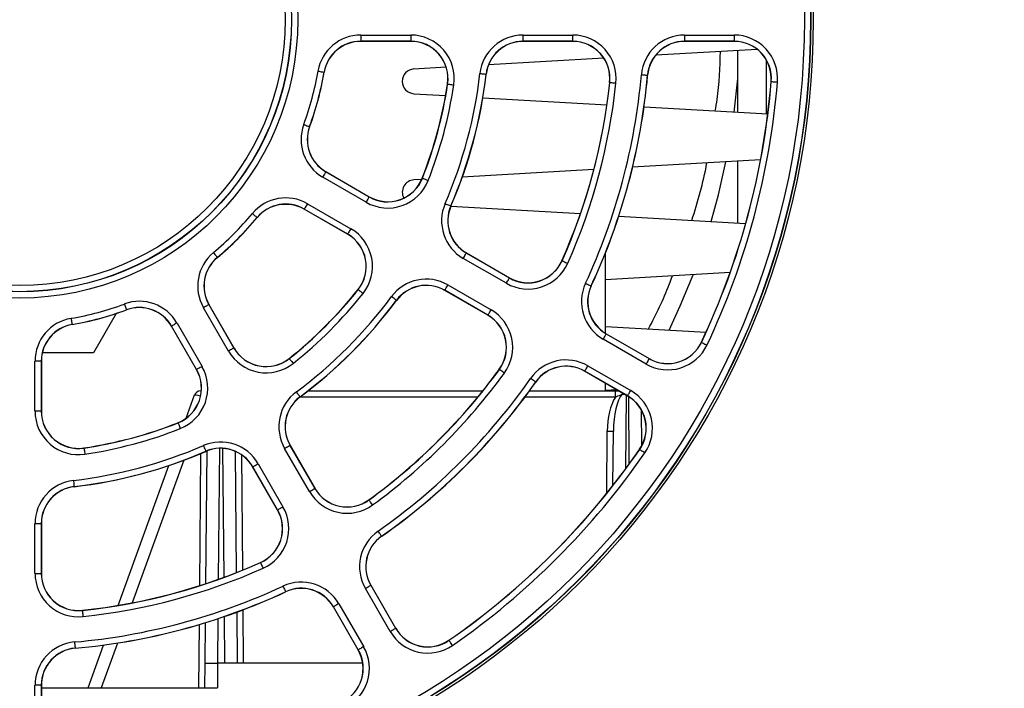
# Paper-space layout 'Sheet1' of a CAD drawing. Header units: millimetres. Extents: x 0 to 420, y 0 to 297.
# Tile 7 of 135: x 60 to 76, y 52 to 62. Entities that reach past the tile are written whole.
import ezdxf

# ---------------------------------------------------------------- set-up
doc = ezdxf.new("R2010")
doc.units = ezdxf.units.MM
doc.layers.add('SLD-0', color=179, linetype='Continuous')
doc.styles.add('SLDTEXTSTYLE1', font='TXT', dxfattribs={"width": 0.75})
doc.styles.add('SLDTEXTSTYLE3', font='TXT', dxfattribs={"width": 0.96})
doc.dimstyles.new('SLDDIMSTYLE3', dxfattribs={"dimtxt": 2.5, "dimasz": 3.302, "dimexe": 0, "dimexo": 0.0625, "dimtad": 1, "dimdec": 1, "dimlfac": 5, "dimrnd": 1e-09, "dimzin": 4, "dimdsep": 46, "dimtxsty": 'SLDTEXTSTYLE1', "dimblk1": 'NONE', "dimblk2": 'NONE', "dimsah": 1, "dimcen": 0, "dimadec": 0, "dimazin": 1, "dimtfac": 1, "dimtmove": 0, "dimatfit": 3, "dimldrblk": 'NONE', "dimfxl": 1, "dimfrac": 2, "dimtolj": 1, "dimtzin": 12, "dimarcsym": 0})
doc.dimstyles.new('SLDDIMSTYLE4', dxfattribs={"dimtxt": 2.5, "dimasz": 3.302, "dimexe": 0, "dimexo": 0.0625, "dimtad": 1, "dimdec": 1, "dimlfac": 5, "dimrnd": 1e-09, "dimzin": 12, "dimdsep": 46, "dimtxsty": 'SLDTEXTSTYLE1', "dimblk1": 'NONE', "dimblk2": 'NONE', "dimsah": 1, "dimcen": 0, "dimadec": 0, "dimazin": 3, "dimtfac": 1, "dimtmove": 0, "dimatfit": 3, "dimldrblk": 'NONE', "dimfxl": 1, "dimfrac": 2, "dimtolj": 1, "dimtzin": 12, "dimarcsym": 0})

# ---------------------------------------------------------------- blocks, each defined once
blk = doc.blocks.new('_D_22')
at = {"layer": 'SLD-0', "color": 179}
for p, q in [((177.639, 244.196), (170.681, 237.013)), ((170.681, 237.013), (163.266, 229.357)), ((168.235, 235.206), (170.681, 237.013)), ((170.681, 237.013), (168.594, 234.858)), ((170.681, 237.013), (168.953, 234.51)), ((168.235, 235.206), (168.953, 234.51)), ((163.266, 229.357), (151.443, 229.357))]:
    blk.add_line(p, q, dxfattribs=at)
at = {"layer": 'SLD-0', "color": 179, "char_height": 2.5, "attachment_point": 1, "style": 'SLDTEXTSTYLE3'}
for s, insert in [('%%c', (150.193, 232.392)), ('20.0', (155.213, 232.43))]:
    blk.add_mtext(s, dxfattribs=dict(at, insert=insert))
blk = doc.blocks.new('_None')
blk = doc.blocks.new('_D_23')
at = {"layer": 'SLD-0', "color": 179}
for p, q in [((163.999, 261.493), (154.023, 261.493)), ((172.8, 249.896), (163.999, 261.493)), ((171.384, 252.588), (170.588, 251.984)), ((171.384, 252.588), (172.8, 249.896)), ((172.8, 249.896), (170.986, 252.286)), ((172.8, 249.896), (170.588, 251.984)), ((175.52, 246.312), (172.8, 249.896))]:
    blk.add_line(p, q, dxfattribs=at)
at = {"layer": 'SLD-0', "color": 179, "char_height": 2.5, "attachment_point": 1, "style": 'SLDTEXTSTYLE3'}
for s, insert in [('%%c', (152.773, 264.528)), ('9.0', (157.794, 264.566))]:
    blk.add_mtext(s, dxfattribs=dict(at, insert=insert))
blk = doc.blocks.new('_D_24')
at = {"layer": 'SLD-0', "color": 179}
for p, q in [((241.453, 256.697), (250.709, 264.131)), ((250.709, 264.131), (262.532, 264.131)), ((241.453, 256.697), (243.478, 258.965)), ((244.105, 258.186), (243.478, 258.965)), ((241.453, 256.697), (243.792, 258.576)), ((244.105, 258.186), (241.453, 256.697)), ((236.385, 252.627), (241.453, 256.697))]:
    blk.add_line(p, q, dxfattribs=at)
at = {"layer": 'SLD-0', "color": 179, "char_height": 2.5, "attachment_point": 1, "style": 'SLDTEXTSTYLE3'}
for s, insert in [('%%c', (251.047, 267.167)), ('13.0', (256.067, 267.205))]:
    blk.add_mtext(s, dxfattribs=dict(at, insert=insert))
blk = doc.blocks.new('_D_25')
at = {"layer": 'SLD-0', "color": 179}
for p, q in [((240.691, 239.098), (237.146, 235.226)), ((237.146, 235.226), (227.951, 225.18)), ((234.752, 233.35), (237.146, 235.226)), ((237.146, 235.226), (235.121, 233.013)), ((237.146, 235.226), (235.489, 232.675)), ((234.752, 233.35), (235.489, 232.675)), ((227.951, 225.18), (216.128, 225.18))]:
    blk.add_line(p, q, dxfattribs=at)
at = {"layer": 'SLD-0', "color": 179, "char_height": 2.5, "attachment_point": 1, "style": 'SLDTEXTSTYLE3'}
for s, insert in [('%%c', (214.878, 228.215)), ('10.5', (219.898, 228.254))]:
    blk.add_mtext(s, dxfattribs=dict(at, insert=insert))
blk = doc.blocks.new('_D_28')
at = {"layer": 'SLD-0', "color": 179}
for p, q in [((173.264, 174.39), (183.569, 183.365)), ((183.569, 183.365), (193.545, 183.365)), ((173.264, 174.39), (175.198, 176.738)), ((175.855, 175.984), (175.198, 176.738)), ((173.264, 174.39), (175.526, 176.361)), ((175.855, 175.984), (173.264, 174.39)), ((169.87, 171.435), (173.264, 174.39))]:
    blk.add_line(p, q, dxfattribs=at)
at = {"layer": 'SLD-0', "color": 179, "char_height": 2.5, "attachment_point": 1, "style": 'SLDTEXTSTYLE3'}
for s, insert in [('%%c', (183.906, 186.4)), ('9.0', (188.927, 186.438))]:
    blk.add_mtext(s, dxfattribs=dict(at, insert=insert))
blk = doc.blocks.new('_D_30')
at = {"layer": 'SLD-0', "color": 179}
for p, q in [((230.033, 164.087), (234.374, 159.249)), ((236.006, 156.682), (234.374, 159.249)), ((234.374, 159.249), (236.75, 157.35)), ((234.374, 159.249), (236.378, 157.016)), ((234.374, 159.249), (244.668, 147.778)), ((236.006, 156.682), (236.75, 157.35)), ((244.668, 147.778), (256.491, 147.778))]:
    blk.add_line(p, q, dxfattribs=at)
at = {"layer": 'SLD-0', "color": 179, "char_height": 2.5, "attachment_point": 1, "style": 'SLDTEXTSTYLE3'}
for s, insert in [('%%c', (245.006, 150.813)), ('13.0', (250.026, 150.851))]:
    blk.add_mtext(s, dxfattribs=dict(at, insert=insert))
blk = doc.blocks.new('_D_31')
at = {"layer": 'SLD-0', "color": 179}
for p, q in [((224.118, 191.46), (212.295, 191.46)), ((230.761, 181.361), (224.118, 191.46)), ((229.53, 184.142), (228.695, 183.593)), ((229.53, 184.142), (230.761, 181.361)), ((230.761, 181.361), (229.113, 183.868)), ((230.761, 181.361), (228.695, 183.593)), ((233.646, 176.975), (230.761, 181.361))]:
    blk.add_line(p, q, dxfattribs=at)
at = {"layer": 'SLD-0', "color": 179, "char_height": 2.5, "attachment_point": 1, "style": 'SLDTEXTSTYLE3'}
for s, insert in [('%%c', (211.045, 194.495)), ('10.5', (216.066, 194.534))]:
    blk.add_mtext(s, dxfattribs=dict(at, insert=insert))

psp = doc.layouts.new('Sheet1')

# ---------------------------------------------------------------- linework, layer by layer
at = {"layer": 'SLD-0', "color": 179, "linetype": 'Continuous', "lineweight": 25}
for p, q in [((65.292, 62.129), (66.103, 62.129)), ((65.292, 62.129), (65.292, 62.029)), ((66.103, 62.029), (65.292, 62.029)), ((65.292, 62.029), (65.292, 62.026)), ((66.103, 62.026), (65.292, 62.026)), ((66.103, 62.129), (66.103, 62.029)), ((66.103, 62.029), (66.103, 62.026)), ((67.918, 62.129), (68.723, 62.129)), ((67.918, 62.029), (67.918, 62.129)), ((68.723, 62.029), (67.918, 62.029)), ((67.918, 62.029), (67.918, 62.026)), ((68.723, 62.026), (67.918, 62.026)), ((68.723, 62.029), (68.723, 62.129)), ((68.723, 62.029), (68.723, 62.026)), ((70.532, 62.129), (71.335, 62.129)), ((70.532, 62.129), (70.532, 62.029)), ((71.335, 62.029), (70.532, 62.029)), ((70.532, 62.029), (70.532, 62.026)), ((71.335, 62.026), (70.532, 62.026)), ((71.335, 62.129), (71.335, 62.029)), ((71.335, 62.029), (71.335, 62.026)), ((71.706, 61.897), (70.065, 61.803)), ((71.394, 60.88), (71.394, 61.879)), ((69.225, 61.755), (67.361, 61.648)), ((71.858, 60.853), (71.858, 61.719)), ((64.6, 61.545), (64.619, 61.542)), ((64.619, 61.542), (64.637, 61.539)), ((64.637, 61.539), (64.654, 61.536)), ((64.654, 61.536), (64.669, 61.533)), ((64.669, 61.533), (64.681, 61.531)), ((64.681, 61.531), (64.691, 61.53)), ((64.691, 61.53), (64.696, 61.529)), ((64.696, 61.529), (64.699, 61.528)), ((64.699, 61.528), (64.701, 61.528)), ((66.674, 61.609), (66.152, 61.579)), ((67.221, 61.508), (67.24, 61.505)), ((67.24, 61.505), (67.258, 61.503)), ((67.258, 61.503), (67.275, 61.501)), ((67.275, 61.501), (67.29, 61.499)), ((67.29, 61.499), (67.303, 61.498)), ((67.303, 61.498), (67.312, 61.497)), ((67.312, 61.497), (67.318, 61.496)), ((67.318, 61.496), (67.32, 61.496)), ((67.32, 61.496), (67.322, 61.496)), ((69.322, 61.363), (69.32, 61.363)), ((69.322, 61.363), (69.325, 61.362)), ((69.325, 61.362), (69.33, 61.362)), ((69.33, 61.362), (69.34, 61.361)), ((69.34, 61.361), (69.352, 61.359)), ((69.352, 61.359), (69.367, 61.358)), ((69.367, 61.358), (69.384, 61.356)), ((69.384, 61.356), (69.403, 61.354)), ((69.403, 61.354), (69.422, 61.352)), ((69.832, 61.488), (69.851, 61.486)), ((69.851, 61.486), (69.87, 61.485)), ((69.87, 61.485), (69.887, 61.483)), ((69.887, 61.483), (69.902, 61.482)), ((69.902, 61.482), (69.914, 61.481)), ((69.914, 61.481), (69.923, 61.48)), ((69.923, 61.48), (69.929, 61.479)), ((69.929, 61.479), (69.932, 61.479)), ((69.932, 61.479), (69.934, 61.479)), ((71.336, 60.883), (71.394, 61.418)), ((71.935, 61.377), (71.933, 61.377)), ((71.935, 61.377), (71.937, 61.377)), ((71.937, 61.377), (71.943, 61.376)), ((71.943, 61.376), (71.952, 61.375)), ((71.952, 61.375), (71.965, 61.374)), ((71.965, 61.374), (71.98, 61.373)), ((71.98, 61.373), (71.997, 61.372)), ((71.997, 61.372), (72.015, 61.37)), ((72.015, 61.37), (72.035, 61.369)), ((66.152, 61.18), (66.665, 61.15)), ((66.698, 61.337), (66.696, 61.337)), ((66.698, 61.337), (66.701, 61.336)), ((66.701, 61.336), (66.706, 61.336)), ((66.706, 61.336), (66.716, 61.334)), ((66.716, 61.334), (66.728, 61.332)), ((66.728, 61.332), (66.743, 61.33)), ((66.743, 61.33), (66.76, 61.328)), ((66.76, 61.328), (66.778, 61.325)), ((66.778, 61.325), (66.797, 61.322)), ((67.268, 61.116), (69.275, 61.001)), ((69.876, 60.967), (71.878, 60.852)), ((64.369, 60.682), (64.387, 60.676)), ((64.387, 60.676), (64.404, 60.669)), ((64.404, 60.669), (64.42, 60.663)), ((64.42, 60.663), (64.435, 60.658)), ((64.435, 60.658), (64.446, 60.654)), ((64.446, 60.654), (64.455, 60.651)), ((64.455, 60.651), (64.461, 60.649)), ((64.461, 60.649), (64.463, 60.648)), ((64.463, 60.648), (64.465, 60.647)), ((71.761, 60.109), (69.691, 59.99)), ((71.08, 59.547), (71.201, 60.077)), ((71.394, 59.088), (71.394, 60.088)), ((64.723, 59.911), (64.718, 59.903)), ((64.726, 59.916), (64.723, 59.911)), ((64.727, 59.918), (64.726, 59.916)), ((64.727, 59.918), (64.728, 59.92)), ((64.727, 59.918), (65.428, 59.513)), ((64.728, 59.92), (65.43, 59.515)), ((69.063, 59.954), (66.935, 59.832)), ((64.686, 59.848), (64.677, 59.831)), ((65.378, 59.426), (64.677, 59.831)), ((64.696, 59.864), (64.686, 59.848)), ((64.704, 59.879), (64.696, 59.864)), ((64.712, 59.892), (64.704, 59.879)), ((64.718, 59.903), (64.712, 59.892)), ((66.28, 59.795), (66.152, 59.788)), ((66.29, 59.814), (66.288, 59.815)), ((66.29, 59.814), (66.292, 59.813)), ((66.292, 59.813), (66.298, 59.811)), ((66.298, 59.811), (66.307, 59.808)), ((66.307, 59.808), (66.318, 59.803)), ((66.318, 59.803), (66.332, 59.797)), ((66.332, 59.797), (66.348, 59.791)), ((66.348, 59.791), (66.365, 59.784)), ((66.365, 59.784), (66.383, 59.777)), ((65.388, 59.443), (65.378, 59.426)), ((65.397, 59.459), (65.388, 59.443)), ((65.406, 59.474), (65.397, 59.459)), ((65.414, 59.487), (65.406, 59.474)), ((65.42, 59.497), (65.414, 59.487)), ((65.424, 59.506), (65.42, 59.497)), ((65.427, 59.511), (65.424, 59.506)), ((65.428, 59.513), (65.427, 59.511)), ((65.428, 59.513), (65.43, 59.515)), ((70.961, 59.113), (71.08, 59.547)), ((64.151, 59.39), (64.005, 59.39)), ((64.379, 59.316), (64.378, 59.314)), ((65.08, 58.909), (64.378, 59.314)), ((64.38, 59.318), (64.379, 59.316)), ((65.081, 58.911), (64.379, 59.316)), ((64.383, 59.323), (64.38, 59.318)), ((64.388, 59.331), (64.383, 59.323)), ((64.394, 59.342), (64.388, 59.331)), ((64.402, 59.355), (64.394, 59.342)), ((64.41, 59.37), (64.402, 59.355)), ((64.42, 59.386), (64.41, 59.37)), ((64.429, 59.402), (64.42, 59.386)), ((64.429, 59.402), (65.131, 58.997)), ((66.657, 59.405), (66.675, 59.397)), ((66.675, 59.397), (66.692, 59.39)), ((66.692, 59.39), (66.708, 59.383)), ((66.708, 59.383), (66.722, 59.377)), ((66.722, 59.377), (66.733, 59.372)), ((66.733, 59.372), (66.742, 59.368)), ((66.742, 59.368), (66.747, 59.366)), ((66.747, 59.366), (66.749, 59.365)), ((66.749, 59.365), (66.751, 59.364)), ((68.846, 59.239), (66.749, 59.359)), ((63.538, 59.243), (63.553, 59.231)), ((63.553, 59.231), (63.567, 59.219)), ((63.567, 59.219), (63.58, 59.208)), ((63.58, 59.208), (63.592, 59.199)), ((63.592, 59.199), (63.601, 59.191)), ((63.601, 59.191), (63.609, 59.185)), ((63.609, 59.185), (63.613, 59.181)), ((63.613, 59.181), (63.615, 59.179)), ((63.615, 59.179), (63.617, 59.178)), ((69.466, 59.198), (71.52, 59.081)), ((65.103, 58.95), (65.096, 58.937)), ((65.112, 58.964), (65.103, 58.95)), ((65.121, 58.981), (65.112, 58.964)), ((65.131, 58.997), (65.121, 58.981)), ((65.081, 58.911), (65.08, 58.909)), ((65.082, 58.913), (65.081, 58.911)), ((65.085, 58.918), (65.082, 58.913)), ((65.09, 58.926), (65.085, 58.918)), ((65.096, 58.937), (65.09, 58.926)), ((62.906, 58.612), (62.919, 58.597)), ((62.919, 58.597), (62.931, 58.583)), ((62.931, 58.583), (62.942, 58.569)), ((62.942, 58.569), (62.951, 58.558)), ((62.951, 58.558), (62.959, 58.548)), ((62.959, 58.548), (62.965, 58.541)), ((62.965, 58.541), (62.969, 58.537)), ((62.969, 58.537), (62.97, 58.535)), ((62.97, 58.535), (62.972, 58.533)), ((66.951, 58.518), (66.961, 58.535)), ((67.648, 58.116), (66.951, 58.518)), ((66.961, 58.535), (66.97, 58.551)), ((66.97, 58.551), (66.978, 58.566)), ((66.978, 58.566), (66.986, 58.579)), ((66.986, 58.579), (66.992, 58.59)), ((66.992, 58.59), (66.997, 58.598)), ((66.997, 58.598), (67, 58.603)), ((67, 58.603), (67.001, 58.605)), ((67.001, 58.605), (67.002, 58.607)), ((67.001, 58.605), (67.698, 58.202)), ((67.002, 58.607), (67.699, 58.204)), ((68.55, 58.48), (68.548, 58.481)), ((68.55, 58.48), (68.552, 58.479)), ((68.552, 58.479), (68.557, 58.476)), ((68.557, 58.476), (68.566, 58.472)), ((68.566, 58.472), (68.577, 58.467)), ((69.254, 57.307), (69.254, 58.612)), ((68.577, 58.467), (68.591, 58.461)), ((68.591, 58.461), (68.607, 58.454)), ((68.607, 58.454), (68.624, 58.447)), ((68.624, 58.447), (68.641, 58.439)), ((67.667, 58.148), (67.676, 58.163)), ((67.676, 58.163), (67.683, 58.176)), ((67.683, 58.176), (67.689, 58.187)), ((67.689, 58.187), (67.694, 58.195)), ((67.694, 58.195), (67.697, 58.2)), ((67.697, 58.2), (67.698, 58.202)), ((67.698, 58.202), (67.699, 58.204)), ((71.268, 58.289), (69.254, 58.173)), ((70.463, 57.752), (70.67, 58.254)), ((65.251, 58.014), (65.249, 58.015)), ((65.251, 58.014), (65.253, 58.012)), ((65.253, 58.012), (65.257, 58.008)), ((65.257, 58.008), (65.265, 58.003)), ((65.265, 58.003), (65.274, 57.995)), ((65.274, 57.995), (65.286, 57.986)), ((66.653, 58.003), (66.652, 58.001)), ((67.349, 57.598), (66.652, 58.001)), ((66.653, 58.003), (66.654, 58.005)), ((67.35, 57.6), (66.653, 58.003)), ((66.654, 58.005), (66.657, 58.01)), ((66.657, 58.01), (66.662, 58.018)), ((66.662, 58.018), (66.668, 58.029)), ((66.668, 58.029), (66.676, 58.042)), ((66.676, 58.042), (66.684, 58.057)), ((66.684, 58.057), (66.694, 58.073)), ((66.694, 58.073), (66.703, 58.089)), ((66.703, 58.089), (67.4, 57.687)), ((67.648, 58.116), (67.658, 58.132)), ((67.658, 58.132), (67.667, 58.148)), ((68.928, 58.116), (68.946, 58.108)), ((68.946, 58.108), (68.963, 58.1)), ((68.963, 58.1), (68.978, 58.093)), ((68.978, 58.093), (68.992, 58.087)), ((68.992, 58.087), (69.003, 58.081)), ((69.003, 58.081), (69.012, 58.077)), ((69.012, 58.077), (69.017, 58.075)), ((69.017, 58.075), (69.019, 58.074)), ((69.019, 58.074), (69.021, 58.073)), ((65.286, 57.986), (65.3, 57.975)), ((65.3, 57.975), (65.314, 57.963)), ((65.314, 57.963), (65.329, 57.951)), ((65.804, 57.889), (65.789, 57.9)), ((65.819, 57.878), (65.804, 57.889)), ((65.833, 57.868), (65.819, 57.878)), ((65.845, 57.859), (65.833, 57.868)), ((65.855, 57.851), (65.845, 57.859)), ((65.862, 57.846), (65.855, 57.851)), ((65.867, 57.842), (65.862, 57.846)), ((65.869, 57.841), (65.867, 57.842)), ((65.869, 57.841), (65.871, 57.839)), ((61.467, 57.781), (61.474, 57.763)), ((61.474, 57.763), (61.48, 57.745)), ((61.48, 57.745), (61.486, 57.729)), ((61.486, 57.729), (61.492, 57.715)), ((61.492, 57.715), (61.496, 57.703)), ((61.496, 57.703), (61.499, 57.695)), ((61.499, 57.695), (61.501, 57.689)), ((61.501, 57.689), (61.502, 57.687)), ((61.502, 57.687), (61.503, 57.685)), ((62.764, 57.73), (62.747, 57.72)), ((63.152, 57.019), (62.747, 57.72)), ((62.78, 57.739), (62.764, 57.73)), ((62.795, 57.748), (62.78, 57.739)), ((62.808, 57.756), (62.795, 57.748)), ((62.819, 57.762), (62.808, 57.756)), ((62.827, 57.766), (62.819, 57.762)), ((62.832, 57.769), (62.827, 57.766)), ((62.834, 57.77), (62.832, 57.769)), ((62.834, 57.77), (62.836, 57.772)), ((62.834, 57.77), (63.239, 57.069)), ((62.836, 57.772), (63.241, 57.07)), ((67.391, 57.67), (67.4, 57.687)), ((70.282, 57.36), (70.463, 57.752)), ((60.604, 57.55), (60.608, 57.531)), ((60.608, 57.531), (60.611, 57.512)), ((61.336, 57.626), (60.968, 56.99)), ((67.35, 57.6), (67.349, 57.598)), ((67.35, 57.6), (67.352, 57.602)), ((67.352, 57.602), (67.355, 57.607)), ((67.355, 57.607), (67.359, 57.615)), ((67.359, 57.615), (67.365, 57.626)), ((67.365, 57.626), (67.373, 57.639)), ((67.373, 57.639), (67.382, 57.654)), ((67.382, 57.654), (67.391, 57.67)), ((60.611, 57.512), (60.614, 57.495)), ((60.614, 57.495), (60.616, 57.481)), ((60.616, 57.481), (60.618, 57.468)), ((60.618, 57.468), (60.62, 57.459)), ((60.62, 57.459), (60.621, 57.453)), ((60.621, 57.453), (60.621, 57.451)), ((60.621, 57.451), (60.622, 57.449)), ((62.232, 57.423), (62.23, 57.422)), ((62.635, 56.72), (62.23, 57.422)), ((62.234, 57.424), (62.232, 57.423)), ((62.637, 56.721), (62.232, 57.423)), ((62.239, 57.427), (62.234, 57.424)), ((62.247, 57.432), (62.239, 57.427)), ((62.258, 57.438), (62.247, 57.432)), ((62.271, 57.445), (62.258, 57.438)), ((62.286, 57.454), (62.271, 57.445)), ((62.302, 57.463), (62.286, 57.454)), ((62.319, 57.473), (62.302, 57.463)), ((62.319, 57.473), (62.724, 56.771)), ((69.254, 57.419), (70.879, 57.326)), ((69.224, 57.228), (69.214, 57.211)), ((69.909, 56.81), (69.214, 57.211)), ((69.233, 57.244), (69.224, 57.228)), ((69.242, 57.259), (69.233, 57.244)), ((69.249, 57.272), (69.242, 57.259)), ((69.255, 57.283), (69.249, 57.272)), ((69.26, 57.291), (69.255, 57.283)), ((69.263, 57.296), (69.26, 57.291)), ((69.264, 57.298), (69.263, 57.296)), ((69.264, 57.298), (69.265, 57.3)), ((69.264, 57.298), (69.959, 56.897)), ((69.265, 57.3), (69.961, 56.899)), ((63.185, 57.038), (63.169, 57.028)), ((63.2, 57.046), (63.185, 57.038)), ((63.213, 57.054), (63.2, 57.046)), ((63.224, 57.06), (63.213, 57.054)), ((63.232, 57.065), (63.224, 57.06)), ((63.237, 57.068), (63.232, 57.065)), ((63.239, 57.069), (63.237, 57.068)), ((63.239, 57.069), (63.241, 57.07)), ((70.805, 57.161), (70.803, 57.162)), ((70.805, 57.161), (70.807, 57.16)), ((70.807, 57.16), (70.813, 57.157)), ((70.813, 57.157), (70.821, 57.153)), ((70.821, 57.153), (70.832, 57.148)), ((70.832, 57.148), (70.846, 57.142)), ((70.846, 57.142), (70.862, 57.134)), ((70.862, 57.134), (70.878, 57.126)), ((70.878, 57.126), (70.896, 57.118)), ((60.968, 56.99), (60.138, 56.99)), ((63.169, 57.028), (63.152, 57.019)), ((64.136, 56.899), (64.135, 56.901)), ((64.136, 56.899), (64.138, 56.897)), ((64.138, 56.897), (64.141, 56.892)), ((64.141, 56.892), (64.147, 56.885)), ((64.147, 56.885), (64.155, 56.875)), ((69.951, 56.882), (69.945, 56.871)), ((69.955, 56.89), (69.951, 56.882)), ((69.958, 56.895), (69.955, 56.89)), ((69.959, 56.897), (69.958, 56.895)), ((69.959, 56.897), (69.961, 56.899)), ((60.021, 56.047), (60.021, 56.857)), ((60.121, 56.857), (60.021, 56.857)), ((60.121, 56.857), (60.121, 56.047)), ((60.121, 56.857), (60.124, 56.857)), ((60.124, 56.857), (60.124, 56.047)), ((62.637, 56.721), (62.635, 56.72)), ((62.639, 56.722), (62.637, 56.721)), ((62.644, 56.725), (62.639, 56.722)), ((62.652, 56.73), (62.644, 56.725)), ((62.663, 56.736), (62.652, 56.73)), ((62.676, 56.744), (62.663, 56.736)), ((62.691, 56.752), (62.676, 56.744)), ((62.707, 56.762), (62.691, 56.752)), ((62.724, 56.771), (62.707, 56.762)), ((64.155, 56.875), (64.164, 56.864)), ((64.164, 56.864), (64.175, 56.85)), ((64.175, 56.85), (64.186, 56.836)), ((64.186, 56.836), (64.198, 56.821)), ((67.536, 56.724), (67.534, 56.725)), ((67.538, 56.723), (67.536, 56.724)), ((67.543, 56.719), (67.538, 56.723)), ((67.55, 56.714), (67.543, 56.719)), ((68.925, 56.711), (68.932, 56.722)), ((68.932, 56.722), (68.939, 56.735)), ((68.939, 56.735), (68.948, 56.75)), ((68.948, 56.75), (68.957, 56.766)), ((68.957, 56.766), (68.967, 56.783)), ((68.967, 56.783), (69.662, 56.381)), ((69.919, 56.827), (69.909, 56.81)), ((69.928, 56.843), (69.919, 56.827)), ((69.937, 56.858), (69.928, 56.843)), ((69.945, 56.871), (69.937, 56.858)), ((67.56, 56.706), (67.55, 56.714)), ((67.573, 56.697), (67.56, 56.706)), ((67.586, 56.687), (67.573, 56.697)), ((67.602, 56.676), (67.586, 56.687)), ((67.617, 56.665), (67.602, 56.676)), ((68.056, 56.567), (68.04, 56.578)), ((68.071, 56.556), (68.056, 56.567)), ((68.917, 56.696), (68.915, 56.694)), ((69.611, 56.293), (68.915, 56.694)), ((68.917, 56.696), (68.918, 56.698)), ((69.612, 56.295), (68.917, 56.696)), ((68.918, 56.698), (68.921, 56.703)), ((68.921, 56.703), (68.925, 56.711)), ((68.085, 56.546), (68.071, 56.556)), ((68.098, 56.538), (68.085, 56.546)), ((68.108, 56.53), (68.098, 56.538)), ((68.115, 56.525), (68.108, 56.53)), ((68.12, 56.522), (68.115, 56.525)), ((68.122, 56.52), (68.12, 56.522)), ((68.122, 56.52), (68.124, 56.519)), ((69.254, 56.375), (69.254, 56.499)), ((62.466, 55.933), (62.603, 56.31)), ((62.697, 56.375), (62.714, 56.375)), ((64.261, 56.346), (64.249, 56.361)), ((64.272, 56.331), (64.261, 56.346)), ((64.282, 56.317), (64.272, 56.331)), ((64.291, 56.305), (64.282, 56.317)), ((64.299, 56.295), (64.291, 56.305)), ((64.304, 56.287), (64.299, 56.295)), ((64.308, 56.283), (64.304, 56.287)), ((64.309, 56.281), (64.308, 56.283)), ((64.309, 56.281), (64.31, 56.279)), ((64.437, 56.375), (67.267, 56.375)), ((68.022, 56.375), (69.413, 56.375)), ((69.438, 56.392), (69.254, 56.382)), ((69.413, 56.276), (69.413, 56.375)), ((69.413, 56.375), (69.467, 56.375)), ((69.612, 56.295), (69.611, 56.293)), ((69.612, 56.295), (69.613, 56.297)), ((69.613, 56.297), (69.616, 56.302)), ((69.616, 56.302), (69.621, 56.31)), ((69.621, 56.31), (69.627, 56.321)), ((69.627, 56.321), (69.634, 56.334)), ((69.634, 56.334), (69.643, 56.348)), ((69.643, 56.348), (69.652, 56.365)), ((69.652, 56.365), (69.662, 56.381)), ((60.121, 56.047), (60.021, 56.047)), ((60.121, 56.047), (60.124, 56.047)), ((69.829, 56.075), (69.834, 55.48)), ((62.336, 55.859), (62.335, 55.862)), ((62.336, 55.859), (62.337, 55.857)), ((62.337, 55.857), (62.339, 55.852)), ((62.339, 55.852), (62.342, 55.843)), ((62.342, 55.843), (62.347, 55.831)), ((62.347, 55.831), (62.352, 55.817)), ((62.352, 55.817), (62.359, 55.801)), ((62.359, 55.801), (62.365, 55.784)), ((62.365, 55.784), (62.372, 55.766)), ((69.373, 54.847), (69.381, 55.724)), ((60.813, 55.451), (60.813, 55.454)), ((60.813, 55.451), (60.813, 55.449)), ((60.813, 55.449), (60.814, 55.443)), ((62.745, 55.493), (62.752, 55.475)), ((62.752, 55.475), (62.76, 55.458)), ((62.76, 55.458), (62.767, 55.442)), ((64.06, 55.446), (64.077, 55.456)), ((64.463, 54.749), (64.06, 55.446)), ((64.077, 55.456), (64.093, 55.465)), ((64.093, 55.465), (64.108, 55.474)), ((64.108, 55.474), (64.121, 55.481)), ((64.121, 55.481), (64.132, 55.488)), ((64.132, 55.488), (64.14, 55.492)), ((64.14, 55.492), (64.145, 55.495)), ((64.145, 55.495), (64.147, 55.496)), ((64.147, 55.496), (64.149, 55.498)), ((64.147, 55.496), (64.549, 54.799)), ((64.149, 55.498), (64.552, 54.8)), ((60.814, 55.443), (60.816, 55.434)), ((60.816, 55.434), (60.817, 55.422)), ((60.817, 55.422), (60.82, 55.407)), ((60.82, 55.407), (60.822, 55.39)), ((60.822, 55.39), (60.825, 55.371)), ((60.825, 55.371), (60.828, 55.352)), ((62.767, 55.442), (62.773, 55.428)), ((62.773, 55.428), (62.778, 55.417)), ((62.778, 55.417), (62.781, 55.408)), ((62.781, 55.408), (62.784, 55.403)), ((62.784, 55.403), (62.784, 55.401)), ((62.784, 55.401), (62.785, 55.398)), ((62.786, 53.261), (62.805, 55.407)), ((63.262, 55.398), (63.279, 53.439)), ((69.806, 55.43), (69.804, 55.431)), ((69.808, 55.429), (69.806, 55.43)), ((69.813, 55.425), (69.808, 55.429)), ((69.82, 55.42), (69.813, 55.425)), ((69.831, 55.413), (69.82, 55.42)), ((69.843, 55.404), (69.831, 55.413)), ((69.857, 55.395), (69.843, 55.404)), ((69.872, 55.384), (69.857, 55.395)), ((69.888, 55.373), (69.872, 55.384)), ((61.365, 52.909), (62.188, 55.17)), ((63.545, 55.149), (63.543, 55.148)), ((63.945, 54.45), (63.543, 55.148)), ((63.545, 55.149), (63.547, 55.15)), ((63.947, 54.452), (63.545, 55.149)), ((63.547, 55.15), (63.552, 55.153)), ((63.552, 55.153), (63.56, 55.158)), ((63.56, 55.158), (63.571, 55.164)), ((63.571, 55.164), (63.584, 55.171)), ((63.584, 55.171), (63.599, 55.18)), ((63.599, 55.18), (63.615, 55.189)), ((63.615, 55.189), (63.632, 55.199)), ((63.632, 55.199), (64.034, 54.502)), ((60.642, 54.929), (60.644, 54.91)), ((60.644, 54.91), (60.647, 54.891)), ((60.647, 54.891), (60.649, 54.874)), ((60.649, 54.874), (60.65, 54.859)), ((60.65, 54.859), (60.652, 54.847)), ((60.652, 54.847), (60.653, 54.838)), ((60.653, 54.838), (60.653, 54.832)), ((60.653, 54.832), (60.654, 54.83)), ((60.654, 54.83), (60.654, 54.827)), ((64.463, 54.749), (64.479, 54.759)), ((64.479, 54.759), (64.496, 54.768)), ((64.496, 54.768), (64.51, 54.777)), ((64.51, 54.777), (64.523, 54.784)), ((64.523, 54.784), (64.534, 54.791)), ((64.534, 54.791), (64.542, 54.795)), ((64.542, 54.795), (64.547, 54.798)), ((64.547, 54.798), (64.549, 54.799)), ((64.549, 54.799), (64.552, 54.8)), ((64.001, 54.483), (64.017, 54.492)), ((64.017, 54.492), (64.034, 54.502)), ((65.426, 54.613), (65.424, 54.615)), ((65.427, 54.612), (65.426, 54.613)), ((65.431, 54.607), (65.427, 54.612)), ((65.436, 54.599), (65.431, 54.607)), ((65.443, 54.589), (65.436, 54.599)), ((65.452, 54.577), (65.443, 54.589)), ((65.462, 54.563), (65.452, 54.577)), ((65.473, 54.548), (65.462, 54.563)), ((65.485, 54.533), (65.473, 54.548)), ((63.947, 54.452), (63.945, 54.45)), ((63.947, 54.452), (63.949, 54.453)), ((63.949, 54.453), (63.954, 54.456)), ((63.954, 54.456), (63.963, 54.46)), ((63.963, 54.46), (63.973, 54.467)), ((63.973, 54.467), (63.986, 54.474)), ((63.986, 54.474), (64.001, 54.483)), ((60.021, 53.426), (60.021, 54.231)), ((60.021, 54.231), (60.121, 54.231)), ((60.121, 54.231), (60.121, 53.426)), ((60.121, 54.231), (60.124, 54.231)), ((60.124, 54.231), (60.124, 53.426)), ((65.583, 54.094), (65.572, 54.109)), ((65.594, 54.078), (65.583, 54.094)), ((65.604, 54.064), (65.594, 54.078)), ((65.612, 54.052), (65.604, 54.064)), ((65.619, 54.042), (65.612, 54.052)), ((65.625, 54.034), (65.619, 54.042)), ((65.628, 54.029), (65.625, 54.034)), ((65.629, 54.028), (65.628, 54.029)), ((65.629, 54.028), (65.631, 54.026)), ((63.67, 53.6), (63.669, 53.602)), ((63.67, 53.6), (63.671, 53.598)), ((63.671, 53.598), (63.673, 53.592)), ((63.673, 53.592), (63.677, 53.584)), ((63.677, 53.584), (63.682, 53.573)), ((63.682, 53.573), (63.688, 53.559)), ((63.688, 53.559), (63.695, 53.543)), ((63.695, 53.543), (63.703, 53.526)), ((60.021, 53.426), (60.121, 53.426)), ((60.121, 53.426), (60.124, 53.426)), ((63.703, 53.526), (63.711, 53.508)), ((64.034, 53.221), (64.042, 53.204)), ((65.415, 53.211), (65.428, 53.218)), ((65.428, 53.218), (65.438, 53.224)), ((65.438, 53.224), (65.447, 53.229)), ((65.447, 53.229), (65.452, 53.232)), ((65.452, 53.232), (65.454, 53.233)), ((65.454, 53.233), (65.456, 53.234)), ((65.454, 53.233), (65.855, 52.538)), ((65.456, 53.234), (65.857, 52.539)), ((64.042, 53.204), (64.05, 53.187)), ((64.05, 53.187), (64.057, 53.171)), ((64.057, 53.171), (64.063, 53.158)), ((64.063, 53.158), (64.068, 53.146)), ((64.068, 53.146), (64.072, 53.138)), ((64.072, 53.138), (64.075, 53.133)), ((64.075, 53.133), (64.076, 53.131)), ((64.076, 53.131), (64.077, 53.128)), ((65.367, 53.183), (65.384, 53.193)), ((65.768, 52.488), (65.367, 53.183)), ((65.384, 53.193), (65.4, 53.202)), ((65.4, 53.202), (65.415, 53.211)), ((64.878, 52.901), (64.867, 52.894)), ((64.891, 52.908), (64.878, 52.901)), ((64.905, 52.917), (64.891, 52.908)), ((64.922, 52.926), (64.905, 52.917)), ((64.938, 52.936), (64.922, 52.926)), ((64.938, 52.936), (65.34, 52.24)), ((60.787, 52.827), (60.787, 52.83)), ((60.787, 52.827), (60.787, 52.825)), ((60.787, 52.825), (60.788, 52.819)), ((60.788, 52.819), (60.789, 52.81)), ((60.789, 52.81), (60.79, 52.798)), ((60.79, 52.798), (60.792, 52.783)), ((60.792, 52.783), (60.794, 52.766)), ((60.794, 52.766), (60.796, 52.747)), ((60.796, 52.747), (60.798, 52.728)), ((63.285, 52.8), (63.292, 51.975)), ((64.852, 52.886), (64.85, 52.884)), ((65.251, 52.189), (64.85, 52.884)), ((64.854, 52.887), (64.852, 52.886)), ((65.253, 52.19), (64.852, 52.886)), ((64.859, 52.89), (64.854, 52.887)), ((64.867, 52.894), (64.859, 52.89)), ((62.775, 51.975), (62.781, 52.63)), ((65.768, 52.488), (65.785, 52.497)), ((65.785, 52.497), (65.801, 52.507)), ((65.801, 52.507), (65.816, 52.515)), ((65.816, 52.515), (65.829, 52.523)), ((65.829, 52.523), (65.84, 52.529)), ((65.84, 52.529), (65.848, 52.534)), ((65.848, 52.534), (65.853, 52.537)), ((65.853, 52.537), (65.855, 52.538)), ((65.855, 52.538), (65.857, 52.539)), ((60.662, 52.318), (60.663, 52.299)), ((60.663, 52.299), (60.665, 52.28)), ((60.665, 52.28), (60.667, 52.263)), ((60.667, 52.263), (60.668, 52.248)), ((60.88, 51.575), (61.131, 52.267)), ((66.72, 52.344), (66.718, 52.346)), ((66.721, 52.342), (66.72, 52.344)), ((66.724, 52.337), (66.721, 52.342)), ((66.73, 52.329), (66.724, 52.337)), ((66.737, 52.319), (66.73, 52.329)), ((66.745, 52.307), (66.737, 52.319)), ((66.755, 52.293), (66.745, 52.307)), ((66.766, 52.277), (66.755, 52.293)), ((66.777, 52.261), (66.766, 52.277)), ((60.668, 52.248), (60.669, 52.236)), ((60.669, 52.236), (60.67, 52.226)), ((60.67, 52.226), (60.67, 52.22)), ((60.67, 52.22), (60.671, 52.218)), ((60.671, 52.218), (60.671, 52.216)), ((65.253, 52.19), (65.251, 52.189)), ((65.255, 52.191), (65.253, 52.19)), ((65.26, 52.194), (65.255, 52.191)), ((65.268, 52.199), (65.26, 52.194)), ((65.279, 52.205), (65.268, 52.199)), ((65.292, 52.213), (65.279, 52.205)), ((65.307, 52.221), (65.292, 52.213)), ((65.323, 52.231), (65.307, 52.221)), ((65.34, 52.24), (65.323, 52.231)), ((62.772, 51.575), (62.775, 51.975)), ((62.775, 51.975), (62.975, 51.975)), ((62.975, 51.975), (62.972, 51.575)), ((65.325, 51.975), (62.975, 51.975)), ((60.021, 50.815), (60.021, 51.618)), ((60.121, 51.618), (60.021, 51.618)), ((60.121, 51.618), (60.121, 50.815)), ((60.121, 51.618), (60.124, 51.618)), ((60.124, 51.618), (60.124, 50.815)), ((60.124, 51.575), (62.972, 51.575))]:
    psp.add_line(p, q, dxfattribs=at)
at = {"layer": 'SLD-0', "color": 8, "linetype": 'Continuous', "lineweight": 25}
for p, q in [((67.186, 56.276), (64.307, 56.276)), ((69.413, 56.276), (67.949, 56.276)), ((69.585, 56.307), (69.575, 55.112)), ((69.638, 55.197), (69.628, 56.282)), ((69.272, 54.72), (69.281, 55.724)), ((63.005, 55.447), (62.986, 53.33)), ((63.081, 53.364), (63.062, 55.446)), ((62.686, 53.229), (62.705, 55.364)), ((63.363, 55.342), (63.379, 53.479)), ((62.432, 55.256), (61.592, 52.95)), ((63.384, 52.837), (63.392, 51.975)), ((62.672, 51.575), (62.681, 52.599)), ((62.981, 52.693), (62.974, 51.975)), ((63.093, 51.975), (63.086, 52.729)), ((61.355, 52.3), (61.092, 51.575))]:
    psp.add_line(p, q, dxfattribs=at)
at = {"layer": 'SLD-0', "color": 179, "linetype": 'Continuous', "lineweight": 25}
for radius in [12.84, 12.8, 12.796, 12.696, 4.499, 4.399, 4.396, 4.296]:
    psp.add_circle((59.774, 62.376), radius, dxfattribs=at)
for centre, radius, start, end in [((65.292, 61.426), 0.702, 90, 170.2329), ((65.292, 61.426), 0.602, 90, 170.233), ((65.292, 61.426), 0.6, 90, 170.2329), ((66.103, 61.426), 0.702, 351.4636, 90), ((66.103, 61.426), 0.602, 351.4636, 90), ((66.103, 61.426), 0.6, 351.4636, 90), ((67.918, 61.426), 0.702, 90, 173.3471), ((67.918, 61.426), 0.602, 90, 173.3472), ((67.918, 61.426), 0.6, 90, 173.3471), ((68.723, 61.426), 0.702, 353.9408, 90), ((68.723, 61.426), 0.602, 353.9408, 90), ((68.723, 61.426), 0.6, 353.9408, 90), ((70.532, 61.426), 0.702, 90, 174.9536), ((70.532, 61.426), 0.602, 90, 174.9535), ((70.532, 61.426), 0.6, 90, 174.9536), ((71.335, 61.426), 0.702, 355.3024, 90), ((71.335, 61.426), 0.602, 355.3024, 90), ((71.335, 61.426), 0.6, 355.3024, 90.0001), ((59.774, 62.376), 4.898, 339.7671, 350.2329), ((59.774, 62.376), 4.998, 339.7671, 350.2329), ((59.774, 62.376), 5, 339.7671, 350.2329), ((66.164, 61.38), 0.2, 93.2766, 266.7235), ((59.774, 62.376), 7.498, 336.6529, 353.3471), ((59.774, 62.376), 7.598, 336.6529, 353.3471), ((59.774, 62.376), 7.6, 336.6529, 353.3471), ((59.774, 62.376), 9.6, 336.0592, 353.9408), ((59.774, 62.376), 9.602, 336.0592, 353.9408), ((59.774, 62.376), 9.702, 336.0592, 353.9408), ((59.774, 62.376), 10.098, 335.0464, 354.9536), ((59.774, 62.376), 10.198, 335.0464, 354.9536), ((59.774, 62.376), 10.2, 335.0464, 354.9536), ((59.774, 62.376), 12.2, 334.6976, 355.3024), ((59.774, 62.376), 12.202, 334.6976, 355.3024), ((59.774, 62.376), 12.302, 334.6976, 355.3024), ((59.774, 62.376), 7, 338.5364, 351.4636), ((59.774, 62.376), 7.002, 338.5364, 351.4636), ((59.774, 62.376), 7.102, 338.5364, 351.4636), ((65.028, 60.439), 0.702, 159.7671, 240), ((65.028, 60.439), 0.602, 159.7671, 240), ((65.028, 60.439), 0.6, 159.7671, 240), ((65.73, 60.034), 0.702, 240, 338.5364), ((65.73, 60.034), 0.602, 240, 338.5364), ((65.73, 60.034), 0.6, 239.9999, 338.5364), ((66.164, 59.588), 0.2, 93.2766, 208.4344), ((64.078, 58.794), 0.702, 60, 140.2329), ((64.078, 58.794), 0.602, 60, 140.2329), ((64.078, 58.794), 0.6, 60, 140.2329), ((67.302, 59.126), 0.702, 156.6529, 240), ((67.302, 59.126), 0.602, 156.6529, 240), ((67.302, 59.126), 0.6, 156.6529, 240), ((59.774, 62.376), 4.898, 309.7671, 320.2329), ((59.774, 62.376), 4.998, 309.7671, 320.2329), ((59.774, 62.376), 5, 309.7671, 320.2329), ((64.78, 58.389), 0.702, 321.4636, 60), ((64.78, 58.389), 0.6, 321.4636, 60), ((64.78, 58.389), 0.602, 321.4636, 60), ((63.356, 58.072), 0.702, 129.7671, 210), ((63.356, 58.072), 0.602, 129.7671, 210), ((63.356, 58.072), 0.6, 129.7671, 210), ((67.999, 58.724), 0.602, 240, 336.0592), ((67.999, 58.724), 0.6, 240, 336.0592), ((67.999, 58.724), 0.702, 240, 336.0592), ((66.352, 57.481), 0.702, 60, 143.3471), ((59.774, 62.376), 7, 308.5364, 321.4636), ((59.774, 62.376), 7.002, 308.5364, 321.4636), ((66.352, 57.481), 0.602, 59.9999, 143.3471), ((66.352, 57.481), 0.6, 60, 143.3471), ((69.565, 57.82), 0.702, 155.0464, 240), ((69.565, 57.82), 0.602, 155.0464, 240), ((69.565, 57.82), 0.6, 155.0464, 240), ((59.774, 62.376), 7.102, 308.5364, 321.4636), ((59.774, 62.376), 7.498, 306.6529, 323.3471), ((59.774, 62.376), 7.598, 306.6529, 323.3471), ((59.774, 62.376), 7.6, 306.6529, 323.3471), ((59.774, 62.376), 4.898, 279.7671, 290.2329), ((59.774, 62.376), 4.998, 279.7671, 290.2329), ((59.774, 62.376), 5, 279.7671, 290.2329), ((61.71, 57.122), 0.702, 30, 110.2329), ((61.71, 57.122), 0.602, 29.9999, 110.2331), ((61.71, 57.122), 0.6, 30, 110.2329), ((67.049, 57.079), 0.702, 323.9408, 60), ((60.724, 56.857), 0.702, 99.7671, 180), ((67.049, 57.079), 0.6, 323.9408, 60), ((67.049, 57.079), 0.602, 323.9408, 60), ((60.724, 56.857), 0.602, 99.7671, 180), ((60.724, 56.857), 0.6, 99.7671, 180), ((63.761, 57.37), 0.602, 210, 308.5364), ((63.761, 57.37), 0.6, 210, 308.5364), ((70.261, 57.418), 0.702, 240, 334.6976), ((70.261, 57.418), 0.602, 240, 334.6976), ((70.261, 57.418), 0.6, 240, 334.6976), ((63.761, 57.37), 0.702, 210.0001, 308.5364), ((62.115, 56.42), 0.6, 291.4636, 30), ((62.115, 56.42), 0.602, 291.4636, 30), ((62.115, 56.42), 0.702, 291.4636, 30), ((59.774, 62.376), 9.6, 306.0592, 323.9408), ((59.774, 62.376), 9.602, 306.0592, 323.9408), ((68.615, 56.174), 0.702, 60, 144.9536), ((68.615, 56.174), 0.602, 60, 144.9536), ((68.615, 56.174), 0.6, 60, 144.9536), ((59.774, 62.376), 9.702, 306.0592, 323.9408), ((59.774, 62.376), 10.098, 305.0464, 324.9536), ((59.774, 62.376), 10.198, 305.0464, 324.9536), ((59.774, 62.376), 10.2, 305.0464, 324.9536), ((62.697, 56.275), 0.1, 90.0007, 159.9989), ((64.669, 55.798), 0.702, 126.6529, 210), ((64.669, 55.798), 0.602, 126.6529, 210), ((64.669, 55.798), 0.6, 126.6529, 210), ((69.311, 55.773), 0.6, 325.3024, 60), ((69.311, 55.773), 0.602, 325.3024, 60), ((69.311, 55.773), 0.702, 325.3024, 60), ((60.724, 56.047), 0.702, 180, 278.5364), ((60.724, 56.047), 0.602, 180, 278.5364), ((60.724, 56.047), 0.6, 180, 278.5364), ((59.774, 62.376), 7, 278.5364, 291.4636), ((59.774, 62.376), 7.002, 278.5364, 291.4636), ((59.774, 62.376), 7.102, 278.5364, 291.4636), ((69.331, 58.589), 2.866, 269.0003, 270.9997), ((59.774, 62.376), 7.498, 276.6529, 293.3471), ((63.023, 54.848), 0.702, 30, 113.3471), ((63.023, 54.848), 0.602, 30.0001, 113.3471), ((63.023, 54.848), 0.6, 29.9999, 113.3471), ((59.774, 62.376), 7.598, 276.6529, 293.3471), ((59.774, 62.376), 7.6, 276.6529, 293.3471), ((59.774, 62.376), 12.2, 304.6976, 325.3024), ((59.774, 62.376), 12.202, 304.6976, 325.3024), ((59.774, 62.376), 12.302, 304.6976, 325.3024), ((60.724, 54.231), 0.702, 96.6529, 180), ((60.724, 54.231), 0.602, 96.6527, 180), ((60.724, 54.231), 0.6, 96.6529, 180), ((65.071, 55.1), 0.702, 210, 306.0592), ((65.071, 55.1), 0.602, 210, 306.0592), ((65.071, 55.1), 0.6, 210, 306.0592), ((63.426, 54.15), 0.702, 293.9408, 30), ((63.426, 54.15), 0.6, 293.9408, 30), ((63.426, 54.15), 0.602, 293.9408, 30), ((65.975, 53.534), 0.702, 125.0464, 210), ((65.975, 53.534), 0.602, 125.0464, 210), ((65.975, 53.534), 0.6, 125.0464, 210), ((59.774, 62.376), 9.6, 276.0592, 293.9408), ((59.774, 62.376), 9.602, 276.0592, 293.9408), ((60.724, 53.426), 0.702, 180, 276.0592), ((60.724, 53.426), 0.602, 180, 276.0592), ((60.724, 53.426), 0.6, 180, 276.0592), ((59.774, 62.376), 9.702, 276.0592, 293.9408), ((59.774, 62.376), 10.098, 275.0464, 294.9536), ((64.33, 52.584), 0.702, 30, 114.9536), ((59.774, 62.376), 10.198, 275.0464, 294.9536), ((59.774, 62.376), 10.2, 275.0464, 294.9536), ((64.33, 52.584), 0.602, 30, 114.9535), ((64.33, 52.584), 0.6, 30, 114.9536), ((66.377, 52.839), 0.702, 210, 304.6976), ((66.377, 52.839), 0.602, 210, 304.6976), ((66.377, 52.839), 0.6, 210, 304.6976), ((60.724, 51.618), 0.702, 95.0464, 180), ((60.724, 51.618), 0.602, 95.0464, 180), ((60.724, 51.618), 0.6, 95.0464, 180), ((64.731, 51.889), 0.6, 295.3024, 30), ((64.731, 51.889), 0.602, 295.3024, 30), ((64.731, 51.889), 0.702, 295.3024, 30)]:
    psp.add_arc(centre, radius, start, end, dxfattribs=at)
at = {"layer": 'SLD-0', "color": 8, "linetype": 'Continuous', "lineweight": 25}
psp.add_arc((69.68, 56.291), 0.164, 161.8634, 170.5734, dxfattribs=at)
psp.add_ellipse((62.803, 56.275), major_axis=(0.2, -0.034), ratio=0.003969, start_param=2.101629, end_param=3.140233, dxfattribs=at)
at = {"layer": 'SLD-0', "color": 179, "linetype": 'Continuous', "lineweight": 25}
for centre, major_axis, ratio, start_param, end_param in [((69.581, 55.721), (0.006, 0.678), 0.442704, 0.614504, 1.570712), ((69.581, 55.722), (0.006, 0.633), 0.316154, 0.34392, 1.570716), ((69.586, 56.275), (0.2, -0.001), 0.225243, 1.573692, 1.913762)]:
    psp.add_ellipse(centre, major_axis=major_axis, ratio=ratio, start_param=start_param, end_param=end_param, dxfattribs=at)
for points, knots in [([(71.029, 60.901), (71.039, 60.963), (71.094, 61.279), (71.104, 61.603), (71.112, 61.863)], [0, 0, 0, 0, 0.196445, 1, 1, 1, 1]), ([(70.65, 59.131), (70.744, 59.434), (70.839, 59.74), (70.89, 60.056), (70.891, 60.059)], [0, 0, 0, 0, 0.9920261, 1, 1, 1, 1]), ([(69.949, 57.379), (70.07, 57.614), (70.213, 57.893), (70.317, 58.189), (70.334, 58.235)], [0, 0, 0, 0, 0.843811, 1, 1, 1, 1]), ([(69.413, 56.375), (69.419, 56.375), (69.442, 56.375), (69.465, 56.375), (69.482, 56.375)], [0, 0, 0, 0, 0.256184, 1, 1, 1, 1]), ([(69.519, 56.318), (69.488, 56.305), (69.453, 56.29), (69.417, 56.278), (69.413, 56.276)], [0, 0, 0, 0, 0.891471, 1, 1, 1, 1])]:
    psp.add_open_spline(points, degree=3, knots=knots, dxfattribs=at)

# ---------------------------------------------------------------- dimensions: what is measured, and where the dimension line sits
at = {"layer": 'SLD-0', "color": 179}
for p1, dimstyle, picture, middle in [((0.889, 0.948), 'SLDDIMSTYLE3', '_D_24', (257.414, 266.248)), ((0.517, 0.737), 'SLDDIMSTYLE3', '_D_23', (158.218, 263.609)), ((1.173, 1.62), 'SLDDIMSTYLE3', '_D_22', (156.561, 231.473)), ((0.745, 0.74), 'SLDDIMSTYLE4', '_D_25', (221.245, 227.297)), ((0.831303, 0.6414323), 'SLDDIMSTYLE4', '_D_31', (217.4129934, 193.5763759)), ((0.634, 0.639), 'SLDDIMSTYLE3', '_D_28', (189.351, 185.481)), ((1.067, 0.743), 'SLDDIMSTYLE3', '_D_30', (251.373, 149.894))]:
    dim = psp.add_diameter_dim_2p(p1=p1, p2=(0, 0), dimstyle=dimstyle, dxfattribs=at)
    dim.commit()
    dim.dimension.update_dxf_attribs({"geometry": picture, "text_midpoint": middle, "dimtype": 163})

doc.saveas('drawing.dxf')
